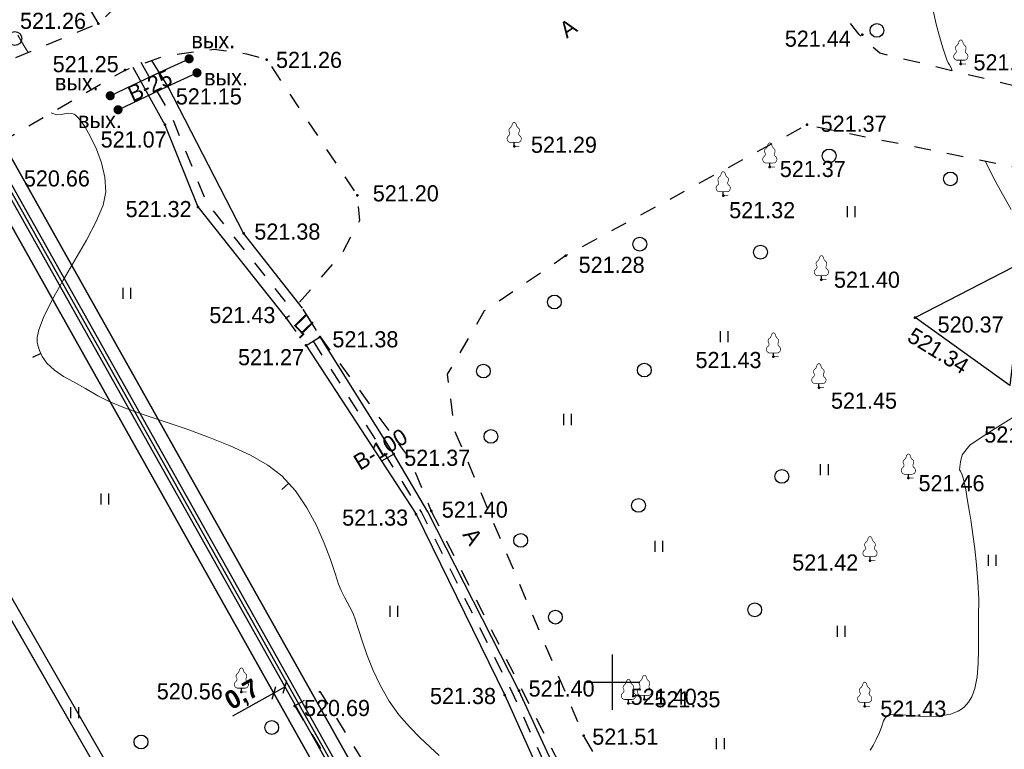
# Model space of a CAD drawing. Header units: millimetres. Extents: x 767170 to 66149698, y -983507 to 2493658.
# Tile 218 of 226: x 2884939 to 2938358, y -563383 to -523785. Entities that reach past the tile are written whole.
import ezdxf

# ---------------------------------------------------------------- set-up
doc = ezdxf.new("R2010")
doc.units = ezdxf.units.MM
doc.linetypes.add('Д_ТРОТ_ТРУБА', pattern=[3, 1.5, -1.5])
doc.linetypes.add('ДОРОГИ_СТРОЯЩ', pattern=[9, 8, -1])
for name, color, linetype in [('(001) Сетка', 92, 'Continuous'), ('(004) Точки рельефа', 7, 'Continuous'), ('(004a) Точки рельефа (отк.)', 7, 'Continuous'), ('(014) Водопровод', 5, 'ИК_Водопровод -------в--------'), ('(022) Возд. Линии', 7, 'Continuous'), ('(025) Дорога', 7, 'Continuous'), ('(028) Гидротехн.', 7, 'Continuous'), ('(031) Горизонтали', 42, 'Continuous'), ('(036) Растительность', 7, 'Continuous'), ('(038) Деревья', 7, 'Continuous'), ('GLUXOY OG', 7, 'Continuous'), ('YQ_DIM', 3, 'Continuous')]:
    doc.layers.add(name, color=color, linetype=linetype)
doc.layers.add('(042) Бергштрих', color=32, linetype='Continuous', lineweight=30)
doc.styles.add('BM-431', font='txt')
doc.styles.add('D-431', font='txt')
doc.styles.add('FAYZXON', font='GOTHICB.TTF')
doc.styles.get("Standard").update_dxf_attribs({"font": 'isocpeui.ttf'})
doc.linetypes.add('GAZ_VOZDUSH', pattern='A,1,-2,["~",Standard,S=3,R=0,X=-1.5,Y=-1.5],-1,10', length=14)
doc.linetypes.add('ИК_Водопровод -------в--------', pattern='A,9,-0.6,["В",Standard,S=1.2,R=0,X=0,Y=-0.6],-1.2', length=10.8)
doc.linetypes.add('ОГРАДА_ГЛИН', pattern='A,4,["|",Standard,S=0.8,R=0,X=0,Y=-0.8],0.5,["|",Standard,S=0.8,R=0,X=0,Y=-0.8],3.5', length=8)
doc.linetypes.add('ОТКОСЫ_УКРЕП', pattern='A,0.5,["|",Standard,S=1.2,R=0,X=0,Y=-1.2],0.8,[".",Standard,S=1,R=0.1,X=0.1,Y=-1.2],0.1,["|",Standard,S=0.5,R=0,X=0,Y=-0.5],0', length=1.4)
doc.dimstyles.new('MAGENTA genplan dimension', dxfattribs={"dimtxt": 1000, "dimasz": 500, "dimexe": 200, "dimexo": 300, "dimgap": 100, "dimtad": 1, "dimdec": 1, "dimlfac": 0.001, "dimzin": 1, "dimtxsty": 'FAYZXON', "dimblk": 'OBLIQUE', "dimcen": 0, "dimclrd": 142, "dimclre": 142, "dimclrt": 6, "dimadec": 0, "dimazin": 0, "dimtfac": 1, "dimtdec": 1, "dimtmove": 0, "dimatfit": 3, "dimldrblk": 'OBLIQUE', "dimfxl": 1, "dimlwd": 30, "dimlwe": 30, "dimarcsym": 0})

# ---------------------------------------------------------------- blocks, each defined once
blk = doc.blocks.new('d')
at = {"layer": '(038) Деревья'}
blk.add_ellipse((0, 0), major_axis=(0.265, 0.265), ratio=1, start_param=5.497787, end_param=11.780972, dxfattribs=at)
blk = doc.blocks.new('I04010')
for p, q in [((-0.412273, 0.007146), (-0.412273, 1.207146)), ((0.387727, 1.207146), (0.387727, 0.007146))]:
    blk.add_line(p, q)
blk = doc.blocks.new('Setka')
at = {"layer": '(001) Сетка'}
for p, q in [((0, 1.5), (0, -1.5)), ((-1.5, 0), (1.5, 0))]:
    blk.add_line(p, q, dxfattribs=at)
blk = doc.blocks.new('karagach')
at = {"const_width": 0.05}
for points in [[(-0.277, 1.346, 0.181567), (-0.156, 1.546, 0.303004)], [(0, 1.75, 0.246034), (-0.156, 1.546, 0.489079)], [(0, 1.75, -0.246034), (0.156, 1.546, -0.489079)], [(0.277, 1.346, -0.181567), (0.156, 1.546, -0.303004)], [(-0.42, 0.746, 0.626949), (-0.291, 0.275, 0.702465)], [(-0.42, 0.746, 0.383603), (-0.341, 1.004, 0.352912)], [(-0.277, 1.346, 0.430853), (-0.341, 1.004, 0.548276)], [(0.277, 1.346, -0.430853), (0.341, 1.004, -0.548276)], [(0.42, 0.746, -0.626949), (0.291, 0.275, -0.702465)], [(0.42, 0.746, -0.383603), (0.341, 1.004, -0.352912)]]:
    blk.add_lwpolyline(points, format="xyb", dxfattribs=at)
for points in [[(0, 0.275), (-0.291, 0.275)], [(0, 0), (0, 0.275)], [(0, 0.275), (0.291, 0.275)], [(0, 0), (0.375, 0)]]:
    blk.add_lwpolyline(points, dxfattribs=at)
blk.add_lwpolyline([(0, 0), (0, 0.275)])
blk = doc.blocks.new('karagach-flat-26')
at = {"layer": '(038) Деревья', "const_width": 0.0375}
for points in [[(-0.208, 1.009, 0.181567), (-0.117, 1.159, 0.303004)], [(0, 1.312, 0.246034), (-0.117, 1.159, 0.489079)], [(0, 1.312, -0.246034), (0.117, 1.159, -0.489079)], [(0.208, 1.009, -0.181567), (0.117, 1.159, -0.303004)], [(-0.315, 0.559, 0.626949), (-0.218, 0.206, 0.702465)], [(-0.315, 0.559, 0.383603), (-0.255, 0.753, 0.352912)], [(-0.208, 1.009, 0.430853), (-0.255, 0.753, 0.548276)], [(0.208, 1.009, -0.430853), (0.255, 0.753, -0.548276)], [(0.315, 0.559, -0.626949), (0.218, 0.206, -0.702465)], [(0.315, 0.559, -0.383603), (0.255, 0.753, -0.352912)]]:
    blk.add_lwpolyline(points, format="xyb", dxfattribs=at)
for points in [[(0, 0.206), (-0.218, 0.206)], [(0, 0), (0, 0.206)], [(0, 0.206), (0.218, 0.206)], [(0, 0), (0.281, 0)]]:
    blk.add_lwpolyline(points, dxfattribs=at)
at = {"layer": '(038) Деревья'}
blk.add_lwpolyline([(0, 0), (0, 0.206)], dxfattribs=at)
blk = doc.blocks.new('karagach-flat-27')
at = {"layer": '(038) Деревья', "const_width": 0.0375}
for points in [[(-0.208, 1.009, 0.181567), (-0.117, 1.159, 0.303004)], [(0, 1.312, 0.246034), (-0.117, 1.159, 0.489079)], [(0, 1.312, -0.246034), (0.117, 1.159, -0.489079)], [(0.208, 1.009, -0.181567), (0.117, 1.159, -0.303004)], [(-0.315, 0.559, 0.626949), (-0.218, 0.206, 0.702465)], [(-0.315, 0.559, 0.383603), (-0.255, 0.753, 0.352912)], [(-0.208, 1.009, 0.430853), (-0.255, 0.753, 0.548276)], [(0.208, 1.009, -0.430853), (0.255, 0.753, -0.548276)], [(0.315, 0.559, -0.626949), (0.218, 0.206, -0.702465)], [(0.315, 0.559, -0.383603), (0.255, 0.753, -0.352912)]]:
    blk.add_lwpolyline(points, format="xyb", dxfattribs=at)
for points in [[(0, 0.206), (-0.218, 0.206)], [(0, 0), (0, 0.206)], [(0, 0.206), (0.218, 0.206)], [(0, 0), (0.281, 0)]]:
    blk.add_lwpolyline(points, dxfattribs=at)
at = {"layer": '(038) Деревья'}
blk.add_lwpolyline([(0, 0), (0, 0.206)], dxfattribs=at)
blk = doc.blocks.new('karagach-flat-28')
at = {"layer": '(038) Деревья', "const_width": 0.0375}
for points in [[(-0.208, 1.009, 0.181567), (-0.117, 1.159, 0.303004)], [(0, 1.312, 0.246034), (-0.117, 1.159, 0.489079)], [(0, 1.312, -0.246034), (0.117, 1.159, -0.489079)], [(0.208, 1.009, -0.181567), (0.117, 1.159, -0.303004)], [(-0.315, 0.559, 0.626949), (-0.218, 0.206, 0.702465)], [(-0.315, 0.559, 0.383603), (-0.255, 0.753, 0.352912)], [(-0.208, 1.009, 0.430853), (-0.255, 0.753, 0.548276)], [(0.208, 1.009, -0.430853), (0.255, 0.753, -0.548276)], [(0.315, 0.559, -0.626949), (0.218, 0.206, -0.702465)], [(0.315, 0.559, -0.383603), (0.255, 0.753, -0.352912)]]:
    blk.add_lwpolyline(points, format="xyb", dxfattribs=at)
for points in [[(0, 0.206), (-0.218, 0.206)], [(0, 0), (0, 0.206)], [(0, 0.206), (0.218, 0.206)], [(0, 0), (0.281, 0)]]:
    blk.add_lwpolyline(points, dxfattribs=at)
at = {"layer": '(038) Деревья'}
blk.add_lwpolyline([(0, 0), (0, 0.206)], dxfattribs=at)
blk = doc.blocks.new('karagach-flat-42')
at = {"layer": '(038) Деревья', "const_width": 0.0375}
for points in [[(-0.208, 1.009, 0.181567), (-0.117, 1.159, 0.303004)], [(0, 1.312, 0.246034), (-0.117, 1.159, 0.489079)], [(0, 1.312, -0.246034), (0.117, 1.159, -0.489079)], [(0.208, 1.009, -0.181567), (0.117, 1.159, -0.303004)], [(-0.315, 0.559, 0.626949), (-0.218, 0.206, 0.702465)], [(-0.315, 0.559, 0.383603), (-0.255, 0.753, 0.352912)], [(-0.208, 1.009, 0.430853), (-0.255, 0.753, 0.548276)], [(0.208, 1.009, -0.430853), (0.255, 0.753, -0.548276)], [(0.315, 0.559, -0.626949), (0.218, 0.206, -0.702465)], [(0.315, 0.559, -0.383603), (0.255, 0.753, -0.352912)]]:
    blk.add_lwpolyline(points, format="xyb", dxfattribs=at)
for points in [[(0, 0.206), (-0.218, 0.206)], [(0, 0), (0, 0.206)], [(0, 0.206), (0.218, 0.206)], [(0, 0), (0.281, 0)]]:
    blk.add_lwpolyline(points, dxfattribs=at)
at = {"layer": '(038) Деревья'}
blk.add_lwpolyline([(0, 0), (0, 0.206)], dxfattribs=at)
blk = doc.blocks.new('karagach-flat-43')
at = {"layer": '(038) Деревья', "const_width": 0.0375}
for points in [[(-0.208, 1.009, 0.181567), (-0.117, 1.159, 0.303004)], [(0, 1.312, 0.246034), (-0.117, 1.159, 0.489079)], [(0, 1.312, -0.246034), (0.117, 1.159, -0.489079)], [(0.208, 1.009, -0.181567), (0.117, 1.159, -0.303004)], [(-0.315, 0.559, 0.626949), (-0.218, 0.206, 0.702465)], [(-0.315, 0.559, 0.383603), (-0.255, 0.753, 0.352912)], [(-0.208, 1.009, 0.430853), (-0.255, 0.753, 0.548276)], [(0.208, 1.009, -0.430853), (0.255, 0.753, -0.548276)], [(0.315, 0.559, -0.626949), (0.218, 0.206, -0.702465)], [(0.315, 0.559, -0.383603), (0.255, 0.753, -0.352912)]]:
    blk.add_lwpolyline(points, format="xyb", dxfattribs=at)
for points in [[(0, 0.206), (-0.218, 0.206)], [(0, 0), (0, 0.206)], [(0, 0.206), (0.218, 0.206)], [(0, 0), (0.281, 0)]]:
    blk.add_lwpolyline(points, dxfattribs=at)
at = {"layer": '(038) Деревья'}
blk.add_lwpolyline([(0, 0), (0, 0.206)], dxfattribs=at)
blk = doc.blocks.new('karagach-flat-44')
at = {"layer": '(038) Деревья', "const_width": 0.0375}
for points in [[(-0.208, 1.009, 0.181567), (-0.117, 1.159, 0.303004)], [(0, 1.312, 0.246034), (-0.117, 1.159, 0.489079)], [(0, 1.312, -0.246034), (0.117, 1.159, -0.489079)], [(0.208, 1.009, -0.181567), (0.117, 1.159, -0.303004)], [(-0.315, 0.559, 0.626949), (-0.218, 0.206, 0.702465)], [(-0.315, 0.559, 0.383603), (-0.255, 0.753, 0.352912)], [(-0.208, 1.009, 0.430853), (-0.255, 0.753, 0.548276)], [(0.208, 1.009, -0.430853), (0.255, 0.753, -0.548276)], [(0.315, 0.559, -0.626949), (0.218, 0.206, -0.702465)], [(0.315, 0.559, -0.383603), (0.255, 0.753, -0.352912)]]:
    blk.add_lwpolyline(points, format="xyb", dxfattribs=at)
for points in [[(0, 0.206), (-0.218, 0.206)], [(0, 0), (0, 0.206)], [(0, 0.206), (0.218, 0.206)], [(0, 0), (0.281, 0)]]:
    blk.add_lwpolyline(points, dxfattribs=at)
at = {"layer": '(038) Деревья'}
blk.add_lwpolyline([(0, 0), (0, 0.206)], dxfattribs=at)
blk = doc.blocks.new('karagach-flat-71')
at = {"layer": '(038) Деревья', "const_width": 0.0375}
for points in [[(-0.208, 1.009, 0.181567), (-0.117, 1.159, 0.303004)], [(0, 1.312, 0.246034), (-0.117, 1.159, 0.489079)], [(0, 1.312, -0.246034), (0.117, 1.159, -0.489079)], [(0.208, 1.009, -0.181567), (0.117, 1.159, -0.303004)], [(-0.315, 0.559, 0.626949), (-0.218, 0.206, 0.702465)], [(-0.315, 0.559, 0.383603), (-0.255, 0.753, 0.352912)], [(-0.208, 1.009, 0.430853), (-0.255, 0.753, 0.548276)], [(0.208, 1.009, -0.430853), (0.255, 0.753, -0.548276)], [(0.315, 0.559, -0.626949), (0.218, 0.206, -0.702465)], [(0.315, 0.559, -0.383603), (0.255, 0.753, -0.352912)]]:
    blk.add_lwpolyline(points, format="xyb", dxfattribs=at)
for points in [[(0, 0.206), (-0.218, 0.206)], [(0, 0), (0, 0.206)], [(0, 0.206), (0.218, 0.206)], [(0, 0), (0.281, 0)]]:
    blk.add_lwpolyline(points, dxfattribs=at)
at = {"layer": '(038) Деревья'}
blk.add_lwpolyline([(0, 0), (0, 0.206)], dxfattribs=at)
blk = doc.blocks.new('karagach-flat-72')
at = {"layer": '(038) Деревья', "const_width": 0.0375}
for points in [[(-0.208, 1.009, 0.181567), (-0.117, 1.159, 0.303004)], [(0, 1.312, 0.246034), (-0.117, 1.159, 0.489079)], [(0, 1.312, -0.246034), (0.117, 1.159, -0.489079)], [(0.208, 1.009, -0.181567), (0.117, 1.159, -0.303004)], [(-0.315, 0.559, 0.626949), (-0.218, 0.206, 0.702465)], [(-0.315, 0.559, 0.383603), (-0.255, 0.753, 0.352912)], [(-0.208, 1.009, 0.430853), (-0.255, 0.753, 0.548276)], [(0.208, 1.009, -0.430853), (0.255, 0.753, -0.548276)], [(0.315, 0.559, -0.626949), (0.218, 0.206, -0.702465)], [(0.315, 0.559, -0.383603), (0.255, 0.753, -0.352912)]]:
    blk.add_lwpolyline(points, format="xyb", dxfattribs=at)
for points in [[(0, 0.206), (-0.218, 0.206)], [(0, 0), (0, 0.206)], [(0, 0.206), (0.218, 0.206)], [(0, 0), (0.281, 0)]]:
    blk.add_lwpolyline(points, dxfattribs=at)
at = {"layer": '(038) Деревья'}
blk.add_lwpolyline([(0, 0), (0, 0.206)], dxfattribs=at)
blk = doc.blocks.new('karagach-flat-73')
at = {"layer": '(038) Деревья', "const_width": 0.0375}
for points in [[(-0.208, 1.009, 0.181567), (-0.117, 1.159, 0.303004)], [(0, 1.312, 0.246034), (-0.117, 1.159, 0.489079)], [(0, 1.312, -0.246034), (0.117, 1.159, -0.489079)], [(0.208, 1.009, -0.181567), (0.117, 1.159, -0.303004)], [(-0.315, 0.559, 0.626949), (-0.218, 0.206, 0.702465)], [(-0.315, 0.559, 0.383603), (-0.255, 0.753, 0.352912)], [(-0.208, 1.009, 0.430853), (-0.255, 0.753, 0.548276)], [(0.208, 1.009, -0.430853), (0.255, 0.753, -0.548276)], [(0.315, 0.559, -0.626949), (0.218, 0.206, -0.702465)], [(0.315, 0.559, -0.383603), (0.255, 0.753, -0.352912)]]:
    blk.add_lwpolyline(points, format="xyb", dxfattribs=at)
for points in [[(0, 0.206), (-0.218, 0.206)], [(0, 0), (0, 0.206)], [(0, 0.206), (0.218, 0.206)], [(0, 0), (0.281, 0)]]:
    blk.add_lwpolyline(points, dxfattribs=at)
at = {"layer": '(038) Деревья'}
blk.add_lwpolyline([(0, 0), (0, 0.206)], dxfattribs=at)
blk = doc.blocks.new('karagach-flat-74')
at = {"layer": '(038) Деревья', "const_width": 0.0375}
for points in [[(-0.208, 1.009, 0.181567), (-0.117, 1.159, 0.303004)], [(0, 1.312, 0.246034), (-0.117, 1.159, 0.489079)], [(0, 1.312, -0.246034), (0.117, 1.159, -0.489079)], [(0.208, 1.009, -0.181567), (0.117, 1.159, -0.303004)], [(-0.315, 0.559, 0.626949), (-0.218, 0.206, 0.702465)], [(-0.315, 0.559, 0.383603), (-0.255, 0.753, 0.352912)], [(-0.208, 1.009, 0.430853), (-0.255, 0.753, 0.548276)], [(0.208, 1.009, -0.430853), (0.255, 0.753, -0.548276)], [(0.315, 0.559, -0.626949), (0.218, 0.206, -0.702465)], [(0.315, 0.559, -0.383603), (0.255, 0.753, -0.352912)]]:
    blk.add_lwpolyline(points, format="xyb", dxfattribs=at)
for points in [[(0, 0.206), (-0.218, 0.206)], [(0, 0), (0, 0.206)], [(0, 0.206), (0.218, 0.206)], [(0, 0), (0.281, 0)]]:
    blk.add_lwpolyline(points, dxfattribs=at)
at = {"layer": '(038) Деревья'}
blk.add_lwpolyline([(0, 0), (0, 0.206)], dxfattribs=at)
blk = doc.blocks.new('karagach-flat-75')
at = {"layer": '(038) Деревья', "const_width": 0.0375}
for points in [[(-0.208, 1.009, 0.181567), (-0.117, 1.159, 0.303004)], [(0, 1.312, 0.246034), (-0.117, 1.159, 0.489079)], [(0, 1.312, -0.246034), (0.117, 1.159, -0.489079)], [(0.208, 1.009, -0.181567), (0.117, 1.159, -0.303004)], [(-0.315, 0.559, 0.626949), (-0.218, 0.206, 0.702465)], [(-0.315, 0.559, 0.383603), (-0.255, 0.753, 0.352912)], [(-0.208, 1.009, 0.430853), (-0.255, 0.753, 0.548276)], [(0.208, 1.009, -0.430853), (0.255, 0.753, -0.548276)], [(0.315, 0.559, -0.626949), (0.218, 0.206, -0.702465)], [(0.315, 0.559, -0.383603), (0.255, 0.753, -0.352912)]]:
    blk.add_lwpolyline(points, format="xyb", dxfattribs=at)
for points in [[(0, 0.206), (-0.218, 0.206)], [(0, 0), (0, 0.206)], [(0, 0.206), (0.218, 0.206)], [(0, 0), (0.281, 0)]]:
    blk.add_lwpolyline(points, dxfattribs=at)
at = {"layer": '(038) Деревья'}
blk.add_lwpolyline([(0, 0), (0, 0.206)], dxfattribs=at)
blk = doc.blocks.new('karagach-flat-76')
at = {"layer": '(038) Деревья', "const_width": 0.0375}
for points in [[(-0.208, 1.009, 0.181567), (-0.117, 1.159, 0.303004)], [(0, 1.312, 0.246034), (-0.117, 1.159, 0.489079)], [(0, 1.312, -0.246034), (0.117, 1.159, -0.489079)], [(0.208, 1.009, -0.181567), (0.117, 1.159, -0.303004)], [(-0.315, 0.559, 0.626949), (-0.218, 0.206, 0.702465)], [(-0.315, 0.559, 0.383603), (-0.255, 0.753, 0.352912)], [(-0.208, 1.009, 0.430853), (-0.255, 0.753, 0.548276)], [(0.208, 1.009, -0.430853), (0.255, 0.753, -0.548276)], [(0.315, 0.559, -0.626949), (0.218, 0.206, -0.702465)], [(0.315, 0.559, -0.383603), (0.255, 0.753, -0.352912)]]:
    blk.add_lwpolyline(points, format="xyb", dxfattribs=at)
for points in [[(0, 0.206), (-0.218, 0.206)], [(0, 0), (0, 0.206)], [(0, 0.206), (0.218, 0.206)], [(0, 0), (0.281, 0)]]:
    blk.add_lwpolyline(points, dxfattribs=at)
at = {"layer": '(038) Деревья'}
blk.add_lwpolyline([(0, 0), (0, 0.206)], dxfattribs=at)
blk = doc.blocks.new('A$C05d28b1e')
at = {"layer": '(014) Водопровод', "linetype": 'ByBlock'}
h = blk.add_hatch(color=0, dxfattribs=at)
edge = h.paths.add_edge_path()
edge.add_arc((-38616, 71656), 250, 0, 360)
h = blk.add_hatch(color=0, dxfattribs=at)
edge = h.paths.add_edge_path()
edge.add_arc((-38190, 70895), 250, 0, 360)
h = blk.add_hatch(color=0, dxfattribs=at)
edge = h.paths.add_edge_path()
edge.add_arc((-42897, 69651), 250, 0, 360)
h = blk.add_hatch(color=0, dxfattribs=at)
edge = h.paths.add_edge_path()
edge.add_arc((-42471, 68890), 250, 0, 360)
at = {"layer": '(004) Точки рельефа', "color": 7, "linetype": 'ByBlock', "lineweight": -2}
for p in [(-43534, 73566), (-2095, 72968), (-34406, 71614), (3249, 71377), (-42094, 71045), (-39780, 70171), (-39931, 68078), (-5102, 68075), (-20980, 66910), (-7113, 65791), (-29497, 64248), (-9641, 64233), (-38138, 63620), (-35666, 62189), (-18196, 60973), (-4312, 59676), (-33351, 57588), (771, 57612), (-32267, 56099), (-31513, 56567), (-6915, 55484), (-4452, 53816), (-27517, 50208), (408, 48906), (-25477, 47107), (-26306, 46938), (-1677, 44424), (-35779, 37295), (-21495, 37129), (-20727, 37369), (-13912, 36898), (-32885, 36540), (-14782, 36679), (-1964, 36520), (-17211, 34931)]:
    blk.add_point(p, dxfattribs=at)
at = {"layer": '(014) Водопровод', "linetype": 'GAZ_VOZDUSH', "ltscale": 600, "flags": 128}
for points in [[(-42897, 69651), (-40206, 70931), (-38616, 71656)], [(-42471, 68890), (-39780, 70171), (-38190, 70895)], [(-27517, 50208), (-28179, 49816)]]:
    blk.add_lwpolyline(points, dxfattribs=at)
at = {"layer": '(025) Дорога', "linetype": 'Д_ТРОТ_ТРУБА', "ltscale": 600, "flags": 128}
for points in [[(27459, 120222), (8937, 104733), (7549, 103433), (-2273, 96670), (-15702, 86137), (-17767, 85381), (-18644, 85674), (-40043, 104576), (-45955, 113584), (-51231, 109005), (-44895, 102103), (-42025, 99008), (-25117, 82841), (-25117, 81951), (-25407, 81084), (-32229, 76172), (-32639, 76060), (-33388, 76495), (-37188, 78427), (-42918, 74170), (-43534, 73566), (-56171, 68379), (-72915, 59805), (-96929, 47597), (-121278, 30068), (-138829, 14906), (-139804, 14024), (-138021, 12053), (-129914, 19516), (-105640, 36924), (-88825, 45949), (-78921, 50853), (-56719, 62542), (-42094, 71045), (-39916, 71829), (-37271, 72176), (-35503, 71928), (-34406, 71614), (-29497, 64248), (-29370, 62878), (-30300, 61153), (-32643, 58416), (-31513, 56567), (-31513, 56567), (-31513, 56567)], [(96975, 76152), (91663, 70018), (77743, 60511), (77407, 60141), (71543, 56980), (67628, 56398), (63649, 57538), (35933, 62943), (-1136, 71955), (-2270, 72968), (-11178, 84489), (-11295, 84899), (-11231, 85387), (2620, 97018), (30185, 117380)], [(-2596, 13263), (-3144, 13637), (-13462, 28471), (-17211, 34931), (-24202, 51467), (-24593, 54534), (-22584, 57991), (-18196, 60973), (-5102, 68075), (38937, 59146), (59831, 53401), (40293, 39065), (36909, 36534)], [(-33351, 57588), (-32267, 56099), (-31513, 56567), (-32478, 58146), (-33351, 57588)], [(-31513, 56567), (-26641, 49936), (-25477, 47107)], [(-25477, 47107), (-14907, 26254), (-12857, 24135), (-4164, 11022)], [(-32885, 36540), (-26424, 25780), (-11763, 1473), (-10293, 2193), (-20261, 19133), (-31505, 37317), (-32885, 36540)]]:
    blk.add_lwpolyline(points, dxfattribs=at)
at = {"layer": '(028) Гидротехн.', "ltscale": 600}
for points in [[(-43534, 73566), (-54302, 91845), (-60013, 102269), (-63249, 108647)], [(-41678, 71195), (-39931, 68078), (-38138, 63620), (-33351, 57588)], [(-32467, 58128), (-35666, 62189), (-39780, 70171), (-40640, 71569)], [(-32267, 56099), (-26306, 46938), (-21495, 37129), (-18218, 29815), (-15652, 25845), (-15177, 25186), (-9844, 17183), (-7469, 13840)], [(-7049, 14112), (-9397, 17594), (-14522, 25619), (-15158, 26263), (-17417, 30209), (-20727, 37369), (-25662, 47079), (-27517, 50208), (-31513, 56567)]]:
    blk.add_lwpolyline(points, dxfattribs=at)
at = {"layer": '(028) Гидротехн.', "color": 3, "linetype": 'Д_ТРОТ_ТРУБА', "ltscale": 600, "flags": 128}
for points in [[(-41242, 71474), (-39495, 68357), (-37702, 63899), (-32915, 57867)], [(-31890, 56333), (-26014, 47040), (-21105, 37304), (-17797, 30023), (-15360, 25947), (-14809, 25337), (-9552, 17285), (-7259, 13976)]]:
    blk.add_lwpolyline(points, dxfattribs=at)
at = {"layer": '(031) Горизонтали', "color": 42, "linetype": 'Continuous', "lineweight": 0, "ltscale": 600}
for points in [[(-47358, 71997), (-47586, 72384), (-47909, 72942)], [(2776, 71004), (2720, 71168), (2640, 71323), (2568, 71443), (2498, 71601), (2422, 71813), (2278, 72249), (2092, 72864), (1895, 73615), (1714, 74459)], [(-25053, 33855), (-25544, 34304), (-26093, 34815), (-26668, 35397), (-27238, 36058), (-27771, 36804), (-28236, 37620), (-28626, 38454), (-28949, 39267), (-29212, 40022), (-29423, 40679), (-29589, 41200), (-29719, 41544), (-29892, 41901), (-30037, 42174), (-30187, 42446), (-30375, 42796), (-30508, 43142), (-30698, 43723), (-30954, 44483), (-31287, 45368), (-31707, 46320), (-32224, 47284), (-32848, 48204), (-33588, 49024), (-34344, 49605), (-35294, 50148), (-36384, 50655), (-37562, 51127), (-38777, 51568), (-39976, 51978), (-41107, 52361), (-42117, 52718), (-42955, 53052), (-43567, 53364), (-44237, 53759), (-44862, 54101), (-45427, 54424), (-45921, 54760), (-46331, 55143), (-46590, 55505), (-46739, 55820), (-46815, 56055), (-46846, 56181), (-46862, 56286), (-46858, 56525), (-46769, 56948), (-46518, 57617), (-46043, 58581), (-45451, 59638), (-44811, 60734), (-44191, 61816), (-43660, 62830), (-43286, 63722), (-43137, 64439), (-43195, 65232), (-43378, 66017), (-43646, 66758), (-43961, 67423), (-44283, 67976), (-44519, 68315), (-44671, 68497), (-44755, 68581), (-44791, 68610), (-44852, 68649), (-44981, 68695), (-45187, 68704), (-45472, 68658), (-45812, 68612), (-46094, 68719)], [(-1662, 34131), (-1512, 34387), (-1338, 34712), (-1169, 35092), (-1042, 35445), (-939, 35729), (-837, 35904), (-703, 36005), (-563, 36053), (-385, 36094), (-97, 36077), (483, 36013), (1240, 35962), (2062, 35983), (2690, 36094), (3106, 36252), (3343, 36400), (3446, 36488), (3528, 36570), (3672, 36746), (3848, 37039), (4016, 37483), (4138, 38117), (4191, 38831), (4202, 39617), (4201, 40469), (4215, 41377), (4220, 42322), (4179, 43270), (4105, 44192), (4009, 45059), (3904, 45843), (3803, 46514), (3717, 47046), (3616, 47671), (3516, 48256), (3409, 48763), (3316, 49087), (3238, 49269), (3183, 49357), (3241, 49781), (3329, 50172), (3329, 50172), (3329, 50172), (3329, 50172), (3329, 50172), (3329, 50172), (3329, 50172), (3739, 50696), (4629, 51283), (5539, 51865), (6364, 52371)], [(5990, 63483), (5510, 64307), (5029, 65191), (4580, 66112)]]:
    blk.add_lwpolyline(points, dxfattribs=at)
at = {"layer": '(042) Бергштрих', "color": 32, "linetype": 'Continuous', "lineweight": 30, "ltscale": 600}
for p, q in [((-46664, 55663), (-47116, 55449)), ((-33218, 48614), (-33589, 48279))]:
    blk.add_line(p, q, dxfattribs=at)
at = {"linetype": 'ОТКОСЫ_УКРЕП', "ltscale": 600}
blk.add_lwpolyline([(771, 57612), (6700, 60670), (5917, 53926), (771, 57612)], dxfattribs=at)
at = {"layer": '(001) Сетка', "xscale": 1000, "yscale": 1000, "zscale": 1000}
blk.add_blockref('Setka', (-15665, 37831), dxfattribs=at)
at = {"layer": '(022) Возд. Линии', "xscale": 1000, "yscale": 1000, "zscale": 1000}
for name, p in [('karagach-flat-26', (-20980, 66910)), ('karagach-flat-27', (-7113, 65791)), ('karagach-flat-28', (-9641, 64233)), ('karagach-flat-72', (-4312, 59676)), ('karagach-flat-71', (-6915, 55484)), ('karagach-flat-73', (-4452, 53816)), ('karagach-flat-74', (408, 48906)), ('karagach-flat-75', (-1677, 44424)), ('karagach-flat-76', (-35779, 37295)), ('karagach-flat-44', (-14782, 36679)), ('karagach-flat-43', (-13912, 36898)), ('karagach-flat-42', (-1964, 36520))]:
    blk.add_blockref(name, p, dxfattribs=at)
at = {"layer": '(036) Растительность', "linetype": 'Continuous', "xscale": 500, "yscale": 500, "zscale": 500}
for p in [(-2697, 63059), (-41984, 58630), (-9579, 56279), (-18084, 51778), (-4148, 49052), (-43190, 47459), (-13129, 44888), (4959, 44142), (-27512, 41372), (-3230, 40286), (-44821, 35868), (-9791, 34183)]:
    blk.add_blockref('I04010', p, dxfattribs=at)
at = {"layer": '(038) Деревья', "linetype": 'Continuous'}
for name, p, xscale, yscale, zscale in [('d', (-1300, 73198), 1000, 1000, 1000), ('d', (-48072, 72756), 1000, 1000, 1000), ('karagach', (3249, 71377), 750, 750, 750), ('d', (-3891, 66385), 1000, 1000, 1000), ('d', (2684, 65137), 1000, 1000, 1000), ('d', (-14168, 61599), 1000, 1000, 1000), ('d', (-7617, 61162), 1000, 1000, 1000), ('d', (-18799, 58458), 1000, 1000, 1000), ('d', (-22653, 54710), 1000, 1000, 1000), ('d', (-13921, 54766), 1000, 1000, 1000), ('d', (-22243, 51165), 1000, 1000, 1000), ('d', (-6461, 48994), 1000, 1000, 1000), ('d', (-14236, 47419), 1000, 1000, 1000), ('d', (-20628, 45519), 1000, 1000, 1000), ('d', (-18744, 41357), 1000, 1000, 1000), ('d', (-7932, 41752), 1000, 1000, 1000), ('d', (-34134, 35366), 1000, 1000, 1000), ('d', (-41226, 34579), 1000, 1000, 1000)]:
    blk.add_blockref(name, p, dxfattribs=dict(at, xscale=xscale, yscale=yscale, zscale=zscale))
at = {"layer": '(004) Точки рельефа', "linetype": 'ByBlock', "char_height": 875, "attachment_point": 4, "style": 'D-431'}
for s, insert in [('521.26', (-47790, 73711)), ('521.44', (-6298, 72742)), ('521.26', (-33902, 71592)), ('521.25', (-46016, 71362)), ('521.51', (3938, 71457)), ('521.15', (-39338, 69610)), ('521.37', (-4355, 68125)), ('521.07', (-43415, 67271)), ('521.29', (-20072, 66986)), ('520.66', (-47582, 65158)), ('521.37', (-6570, 65672)), ('521.20', (-28651, 64351)), ('521.32', (-42063, 63495)), ('521.32', (-9316, 63437)), ('521.38', (-35078, 62273)), ('521.28', (-17484, 60469)), ('521.40', (-3632, 59661)), ('521.43', (-37517, 57743)), ('520.37', (1992, 57230)), ('521.38', (-30842, 56429)), ('521.27', (-35962, 55457)), ('521.43', (-11143, 55303)), ('521.45', (-3791, 53098)), ('521.63', (4524, 51261)), ('521.37', (-26947, 49998)), ('521.46', (956, 48617)), ('521.40', (-24908, 47184)), ('521.33', (-30314, 46752)), ('521.42', (-5895, 44315)), ('521.40', (-20199, 37475)), ('520.56', (-40370, 37325)), ('521.38', (-25550, 37068)), ('521.35', (-13370, 36893)), ('520.69', (-32384, 36418)), ('521.43', (-1118, 36380)), ('521.51', (-16744, 34863))]:
    blk.add_mtext(s, dxfattribs=dict(at, insert=insert))
at = {"layer": '(004) Точки рельефа', "linetype": 'ByBlock', "insert": (500, 56747), "char_height": 875, "attachment_point": 4, "rotation": 328.3948, "style": 'D-431'}
blk.add_mtext('521.34', dxfattribs=at)
at = {"layer": '(004a) Точки рельефа (отк.)', "linetype": 'ByBlock', "insert": (-14657, 37029), "char_height": 875, "attachment_point": 4, "style": 'D-431'}
blk.add_mtext('521.40', dxfattribs=at)
at = {"layer": '(014) Водопровод', "color": 0, "linetype": 'Continuous', "style": 'BM-431'}
for p in [(-38493, 72227), (-45894, 69945), (-37801, 70212), (-44641, 67896)]:
    blk.add_text('вых.', height=875, dxfattribs=at).set_placement(p)
for s, rotation, p in [('В-25', 24.5898, (-41686, 69294)), ('В-100', 30.9315, (-29350, 49290))]:
    blk.add_text(s, height=875, rotation=rotation, dxfattribs=at).set_placement(p)
at = {"layer": '(025) Дорога', "linetype": 'ДОРОГИ_СТРОЯЩ', "style": 'BM-431'}
for s, rotation, p in [('A', 34.6071, (-18127, 72739)), ('Ц', 314.4842, (-33007, 57243)), ('A', 302.9978, (-23811, 45825))]:
    blk.add_text(s, height=875, rotation=rotation, dxfattribs=at).set_placement(p)
blk = doc.blocks.new('_Oblique')
at = {"color": 0, "linetype": 'ByBlock', "lineweight": -2}
blk.add_line((-0.5, -0.5), (0.5, 0.5), dxfattribs=at)
blk = doc.blocks.new('*D1616')
at = {"layer": 'YQ_DIM', "color": 142, "lineweight": 30, "transparency": 16777216}
for p, q in [((2862053, -516701), (2862487, -516452)), ((2862313, -516552), (2900115, -582350)), ((2899855, -582500), (2900289, -582250))]:
    blk.add_line(p, q, dxfattribs=at)
at = {"layer": 'YQ_DIM', "color": 142, "lineweight": 30, "transparency": 16777216, "xscale": 500, "yscale": 500, "zscale": 500}
for p, rotation in [((2862313, -516552), 119.8780372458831), ((2900115, -582350), 299.878037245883)]:
    blk.add_blockref('_Oblique', p, dxfattribs=dict(at, rotation=rotation))
at = {"layer": 'YQ_DIM', "color": 6, "transparency": 16777216, "insert": (2881817, -549105), "char_height": 1000, "attachment_point": 5, "rotation": 299.878, "style": 'FAYZXON'}
blk.add_mtext('75,9', dxfattribs=at)
blk = doc.blocks.new('*D1696')
at = {"color": 142, "lineweight": 30, "transparency": 16777216}
for p, q in [((2898722, -560335), (2896481, -561593)), ((2899333, -559992), (2898722, -560335)), ((2899459, -560218), (2899430, -560167)), ((2898849, -560560), (2898820, -560509))]:
    blk.add_line(p, q, dxfattribs=at)
at = {"color": 142, "lineweight": 30, "transparency": 16777216, "xscale": 500, "yscale": 500, "zscale": 500}
for p, rotation in [((2899333, -559992), 29.30074530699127), ((2898722, -560335), 209.3007453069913)]:
    blk.add_blockref('_Oblique', p, dxfattribs=dict(at, rotation=rotation))
at = {"color": 6, "transparency": 16777216, "insert": (2897043, -560480), "char_height": 1000, "attachment_point": 5, "rotation": 29.3007, "style": 'FAYZXON'}
blk.add_mtext('0,7', dxfattribs=at)

msp = doc.modelspace()

# ---------------------------------------------------------------- block references
at = {"color": 5, "lineweight": 50}
msp.add_blockref('A$C05d28b1e', (2932748.06, -597565.05), dxfattribs=at)

# ---------------------------------------------------------------- next in the draw order: linework, layer by layer
for points in [[(2849025.24, -738923.43), (2846633.24, -741009.51), (2808064.75, -688015.26), (2731424.38, -571517.97), (2862404, -491940.66), (2925501.59, -604375.82), (2894245.04, -625055.52), (2894084.7, -628553.13), (2896032.82, -631192.96), (2875191.31, -649913.64), (2906180.05, -689868.9), (2858306.41, -730978.06), (2859153.09, -731963.84), (2854323.65, -736111.82)], [(2906180.05, -689868.9), (2875191.31, -649913.64), (2896032.82, -631192.96), (2894084.7, -628553.13), (2894245.04, -625055.52), (2925501.59, -604375.82), (2862404, -491940.66), (2731424.38, -571517.97), (2808064.75, -688015.26)], [(2808640.46, -687616.72), (2732407.98, -571739.45), (2862148.18, -492915.16), (2924572.74, -604151.02), (2893562.06, -624668.05), (2893374.06, -628769.05), (2895092.06, -631097.05), (2874239.06, -649828.05), (2905218.78, -689771.68)], [(2904671.28, -689718.44), (2873694.92, -649779.14), (2894554.49, -631042.24), (2892967.99, -628892.43), (2893171.79, -624446.63), (2924041.97, -604022.56), (2862002, -493472.01), (2732970.04, -571866.01), (2808969.43, -687388.99)], [(2903709.99, -689621.19), (2872742.68, -649693.55), (2893613.74, -630946.33), (2892257.35, -629108.35), (2892488.82, -624059.16), (2923113.12, -603797.76), (2869777.97, -508758.53)], [(2890723.46, -567207.27), (2876288.6, -542081.99)]]:
    msp.add_lwpolyline(points)
at = {"lineweight": 30}
for points in [[(2925501.59, -604375.82), (2862404, -491940.66)], [(2862148.18, -492915.16), (2924572.74, -604151.02)], [(2924041.97, -604022.56), (2862002, -493472.01)], [(2869777.97, -508758.53), (2923113.12, -603797.76)], [(2923113.12, -603797.76), (2869777.97, -508758.53)]]:
    msp.add_lwpolyline(points, dxfattribs=at)
msp.add_lwpolyline([(2809545.14, -686990.45), (2754229.9, -602908.45, -0.03415901), (2753679.22, -602127.79), (2753229.88, -601388.36), (2733953.64, -572087.48), (2861746.18, -494446.5), (2866840.86, -503524.83), (2864029.81, -505186.6), (2867083.12, -510351.6), (2869777.97, -508758.53), (2923113.12, -603797.76), (2892488.82, -624059.16), (2892257.35, -629108.35), (2893613.74, -630946.33), (2872742.68, -649693.55), (2903709.99, -689621.19)], format="xyb")
msp.add_lwpolyline([(2828267.55, -695782.66), (2812318.03, -656657.79, -0.16168228), (2812192.38, -654771.21), (2815276.99, -642893.81, -0.20876473), (2816759.61, -641005.82), (2879510.67, -607254.91, 0.14199501), (2883088.46, -603746.72), (2885410.25, -599626.12, -0.1300409), (2886480.43, -598526.33), (2897126.81, -592138.52, 0.40867475), (2899594.97, -582648.98), (2890723.46, -567207.27), (2861792.88, -516850.78, -0.41421356), (2862899.68, -512755.05), (2867083.12, -510351.6), (2865047.42, -506908), (2860444.37, -509552.52, -0.32105605), (2856969.11, -509204.36, 0.32190714), (2848841.45, -508402.75), (2761750.14, -558796.11)], format="xyb", dxfattribs=at)
at = {"layer": 'GLUXOY OG', "color": 186, "linetype": 'ОГРАДА_ГЛИН', "lineweight": 30, "ltscale": 400}
for points in [[(2846749.34, -739979.46), (2808640.46, -687616.72), (2732407.98, -571739.45), (2862148.18, -492915.16), (2924572.74, -604151.02), (2893562.06, -624668.05), (2893374.06, -628769.05), (2895092.06, -631097.05), (2874239.06, -649828.05), (2905218.78, -689771.68)], [(2904671.28, -689718.44), (2873694.92, -649779.14), (2894554.49, -631042.24), (2892967.99, -628892.43), (2893171.79, -624446.63), (2924041.97, -604022.56), (2862002, -493472.01), (2732970.04, -571866.01), (2808969.43, -687388.99), (2846815.68, -739390.85)]]:
    msp.add_lwpolyline(points, dxfattribs=at)
at = {"layer": 'GLUXOY OG', "color": 186, "lineweight": 30, "ltscale": 400}
msp.add_lwpolyline([(2904945.03, -689745.06), (2873966.99, -649803.59), (2894823.28, -631069.65), (2893171.03, -628830.74), (2893366.93, -624557.34), (2924307.36, -604086.79), (2862075.09, -493193.58), (2732689.01, -571802.73), (2808804.94, -687502.85), (2846782.51, -739685.15)], dxfattribs=at)

# ---------------------------------------------------------------- next in the draw order: dimensions: what is measured, and where the dimension line sits
dim = msp.add_aligned_dim(p1=(2899312.21, -559955.99), p2=(2898701.77, -560298.57), distance=41.51, dimstyle='MAGENTA genplan dimension')
dim.commit()
dim.dimension.update_dxf_attribs({"geometry": '*D1696', "text_midpoint": (2897043.18, -560479.79)})
at = {"layer": 'YQ_DIM'}
dim = msp.add_aligned_dim(p1=(2861792.88, -516850.78), p2=(2899594.97, -582648.98), distance=600, dimstyle='MAGENTA genplan dimension', dxfattribs=at)
dim.commit()
dim.dimension.update_dxf_attribs({"geometry": '*D1616', "text_midpoint": (2881816.95, -549104.68)})

doc.saveas('drawing.dxf')
